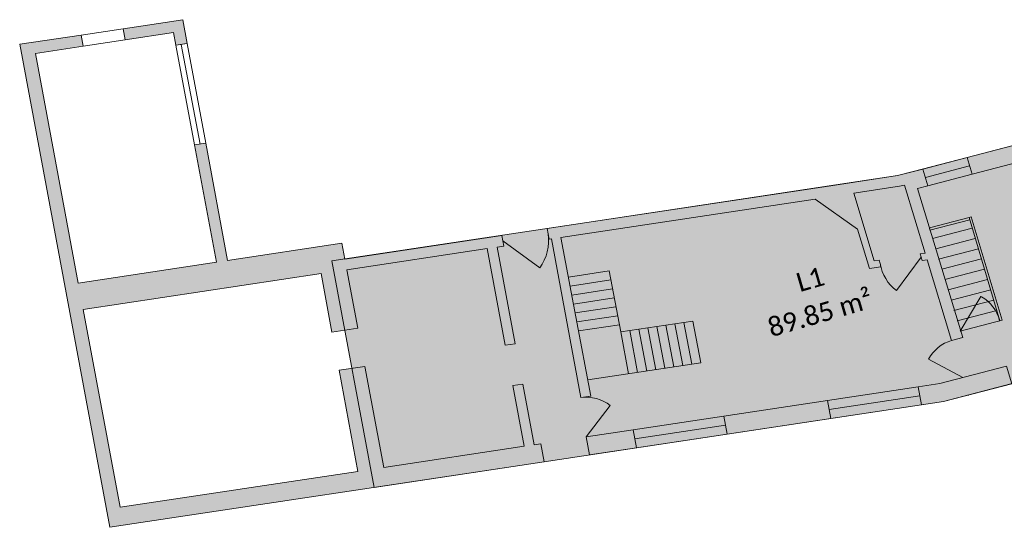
# Model space of a CAD drawing. Header units: centimetres. Extents: x 11703646 to 11712539, y 12092162 to 12100828.
# Tile 2 of 4: x 11703646 to 11705804, y 12097379 to 12098490. Entities that reach past the tile are written whole.
import ezdxf

# ---------------------------------------------------------------- set-up
doc = ezdxf.new("R2010")
doc.units = ezdxf.units.CM
doc.header["$LTSCALE"] = 5
doc.linetypes.add('Lijnpatroon-11', pattern=[1.058074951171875, 0.70538330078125, -0.352691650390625])
doc.layers.add('Bestaand-4 massa', color=7, linetype='Continuous', lineweight=9)
doc.layers.add('Tekst-beschrijving', color=7, linetype='Lijnpatroon-11', lineweight=13)
doc.layers.add('Oppervlakte-netto', color=5, linetype='Continuous', lineweight=5, true_color=0x0000ff)
doc.styles.add('Corbel', font='txt')

msp = doc.modelspace()

# ---------------------------------------------------------------- hatches: boundary and pattern name
at = {"layer": 'Bestaand-4 massa', "linetype": 'Continuous', "lineweight": 0}
for points in [[(11704003.33390862, 12098489.68905655), (11703872.72874945, 12098469.99921491), (11703877.3218961, 12098445.40916546), (11703983.19122967, 12098461.36987042), (11703988.33555391, 12098433.82901503), (11704013.07137951, 12098437.55815171)], [(11705721.89087425, 12098187.94947037), (11705732.98997063, 12098151.38555186), (11705923.46139415, 12098200.88218866), (11705912.36229778, 12098237.44610717)], [(11705639.52529978, 12098034.10828793), (11705640.78285187, 12098029.26901498), (11705728.03070128, 12098051.94157674), (11705726.36268102, 12098056.67418386)], [(11705726.36268102, 12098056.67418386), (11705793.99859856, 12097830.80579061), (11705798.78845662, 12097832.2401057), (11705731.20521659, 12098057.93258378)], [(11705808.41870923, 12097731.23175045), (11705662.65849136, 12097693.35393954), (11705614.94501914, 12097686.16072666), (11705622.37825897, 12097646.82934218), (11705670.69213693, 12097654.11307134), (11705820.04685886, 12097692.92496391)], [(11705423.48695272, 12097616.84478147), (11705416.05371289, 12097656.17616595), (11705188.99407278, 12097621.94498867), (11705196.42731261, 12097582.61360419)], [(11704990.10276654, 12097591.96042795), (11704887.04579967, 12097576.42371125), (11704894.39483431, 12097537.07963212), (11704997.53600636, 12097552.62904347)]]:
    msp.add_hatch(color=7, dxfattribs=at).paths.add_polyline_path(points)
at = {"layer": 'Bestaand-4 massa', "linetype": 'Continuous', "lineweight": 0, "transparency": 33554687}
msp.add_hatch(color=7, dxfattribs=at).paths.add_polyline_path([(11704670.65409438, 12097988.77291271), (11704710.15515555, 12097777.29848738), (11704731.92268208, 12097780.58012766), (11704692.42162091, 12097992.05455299), (11704707.26311626, 12097994.29203499), (11704702.89062547, 12098017.70077263), (11704358.56793313, 12097965.79119011), (11704352.13752782, 12098000.21725935), (11704101.81097276, 12097962.4783962), (11704053.85852175, 12098219.19851253), (11704029.12269615, 12098215.46937586), (11704077.07514716, 12097958.74925953), (11703774.30864182, 12097913.10462663), (11703680.42472433, 12098415.72523752), (11703785.30462487, 12098431.53677703), (11703780.71147823, 12098456.12682648), (11703646.14858697, 12098435.84032297), (11703843.61696285, 12097378.66590616), (11704795.45153191, 12097522.16308542), (11704788.10249728, 12097561.50716455), (11704773.26100191, 12097559.26968254), (11704748.45801001, 12097692.05594961), (11704726.69048348, 12097688.77430934), (11704751.49347539, 12097555.98804227), (11704443.77980493, 12097509.59758203), (11704402.4414851, 12097730.90802715), (11704346.04380273, 12097722.40559553), (11704387.38212257, 12097501.09515041), (11703865.95091893, 12097422.4849493), (11703785.11153792, 12097855.26981975), (11704306.54274156, 12097933.88002085), (11704330.42710413, 12097806.01176368), (11704386.82478649, 12097814.5141953), (11704362.94042392, 12097942.38245247)])
at = {"layer": 'Bestaand-4 massa', "linetype": 'Continuous', "lineweight": 0}
h = msp.add_hatch(color=7, dxfattribs=at)
edge = h.paths.add_edge_path()
edge.add_line((11704897.74327797, 12097666.01956644), (11704832.14493654, 12098013.11903448))
edge.add_line((11704832.14493654, 12098013.11903448), (11705388.85400189, 12098097.04767412))
edge.add_line((11705388.85400189, 12098097.04767412), (11705481.90796112, 12098031.23871827))
edge.add_line((11705481.90796112, 12098031.23871827), (11705508.04987218, 12097945.11903128))
edge.add_line((11705508.04987218, 12097945.11903128), (11705533.08277209, 12097948.89295445))
edge.add_arc((11705621.59767203, 12097969.82208217), 90.9555710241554, 188.5732650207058, 193.3031216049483, ccw=False)
edge.add_line((11705531.65843414, 12097956.26297499), (11705529.4568115, 12097963.51581326))
edge.add_line((11705529.4568115, 12097963.51581326), (11705518.6364999, 12097961.884559))
edge.add_line((11705518.6364999, 12097961.884559), (11705473.72339805, 12098109.84245943))
edge.add_line((11705473.72339805, 12098109.84245943), (11705574.28839009, 12098125.00348967))
edge.add_line((11705574.28839009, 12098125.00348967), (11705584.96512748, 12098127.77798772))
edge.add_line((11705584.96512748, 12098127.77798772), (11705630.21636112, 12097978.70617471))
edge.add_line((11705630.21636112, 12097978.70617471), (11705619.39604952, 12097977.07492046))
edge.add_line((11705619.39604952, 12097977.07492046), (11705623.7992948, 12097962.56924394))
edge.add_line((11705623.7992948, 12097962.56924394), (11705634.61960639, 12097964.2004982))
edge.add_line((11705634.61960639, 12097964.2004982), (11705688.16495547, 12097787.80525716))
edge.add_line((11705688.16495547, 12097787.80525716), (11705712.38115133, 12097794.09817097))
edge.add_line((11705712.38115133, 12097794.09817097), (11705613.3619631, 12098120.29855765))
edge.add_line((11705613.3619631, 12098120.29855765), (11705636.12518721, 12098126.21389663))
edge.add_line((11705636.12518721, 12098126.21389663), (11705625.02609083, 12098162.77781514))
edge.add_line((11705625.02609083, 12098162.77781514), (11705569.50857301, 12098148.3508194))
edge.add_line((11705569.50857301, 12098148.3508194), (11704801.83392787, 12098032.61731933))
edge.add_line((11704801.83392787, 12098032.61731933), (11704806.20641866, 12098009.20858169))
edge.add_line((11704806.20641866, 12098009.20858169), (11704811.15358378, 12098009.95440903))
edge.add_line((11704811.15358378, 12098009.95440903), (11704876.00881445, 12097662.74291069))
edge.add_line((11704876.00881445, 12097662.74291069), (11704897.74327797, 12097666.01956644))
at = {"layer": 'Oppervlakte-netto', "linetype": 'Continuous', "lineweight": 0, "true_color": 0xbc9b6a, "transparency": 33554585}
msp.add_hatch(color=33, dxfattribs=at).paths.add_polyline_path([(11705569.50857301, 12098148.3508194), (11705433.04643153, 12098127.77798772), (11704330.36909195, 12097961.5399743), (11704422.92999838, 12097466.00228709), (11705670.69213693, 12097654.11307134), (11706202.44532344, 12097793.06928474), (11706055.91467522, 12098275.7873817), (11706032.92306698, 12098268.77549241), (11705721.89087425, 12098187.94947037), (11705722.00072429, 12098188.24925108), (11705603.75927154, 12098157.25133767)])

# ---------------------------------------------------------------- linework, layer by layer
at = {"layer": 'Bestaand-4 massa'}
for p, q in [((11703780.71147823, 12098456.12682648), (11703872.72874945, 12098469.99921491)), ((11704003.33390862, 12098489.68905655), (11703872.72874945, 12098469.99921491)), ((11703877.3218961, 12098445.40916546), (11703872.72874945, 12098469.99921491)), ((11703780.71147823, 12098456.12682648), (11703646.14858697, 12098435.84032297)), ((11703785.30462487, 12098431.53677703), (11703780.71147823, 12098456.12682648)), ((11703983.19122967, 12098461.36987042), (11703877.3218961, 12098445.40916546)), ((11703843.61696285, 12097378.66590616), (11703646.14858697, 12098435.84032297)), ((11703785.30462487, 12098431.53677703), (11703877.3218961, 12098445.40916546)), ((11704012.10112616, 12098437.41187774), (11703988.33555391, 12098433.82901503)), ((11703988.33555391, 12098433.82901503), (11704029.12269615, 12098215.46937586)), ((11704000.21834004, 12098435.62044639), (11704041.49060895, 12098217.33394419)), ((11704013.07137951, 12098437.55815171), (11704053.85852175, 12098219.19851253)), ((11704053.85852175, 12098219.19851253), (11704029.12269615, 12098215.46937586)), ((11705625.02609083, 12098162.77781514), (11705721.89087425, 12098187.94947037)), ((11705630.57563902, 12098144.49585588), (11705727.44042244, 12098169.66751111)), ((11705636.12518721, 12098126.21389663), (11705732.98997063, 12098151.38555186)), ((11705518.6364999, 12097961.884559), (11705473.72339805, 12098109.84245943)), ((11705646.53675403, 12098011.01034976), (11705733.28616589, 12098033.55338563)), ((11704897.74327797, 12097666.01956644), (11704832.14493654, 12098013.11903448)), ((11705653.36829194, 12097988.50511267), (11705740.03199174, 12098011.02587507)), ((11704670.65409438, 12097988.77291271), (11704362.94042392, 12097942.38245247)), ((11704710.15515555, 12097777.29848738), (11704670.65409438, 12097988.77291271)), ((11704731.92268208, 12097780.58012766), (11704692.42162091, 12097992.05455299)), ((11705659.61217741, 12097965.84716595), (11705746.7778176, 12097988.49836451)), ((11705634.6196064, 12097964.2004982), (11705623.7992948, 12097962.56924394)), ((11705667.03136776, 12097943.49463848), (11705753.52364345, 12097965.97085395)), ((11704386.82478649, 12097814.5141953), (11704362.94042392, 12097942.38245247)), ((11704937.83428241, 12097939.86112834), (11704848.53427428, 12097926.39839049)), ((11704963.1072978, 12097806.1344211), (11704937.83428241, 12097939.86112834)), ((11705523.03974518, 12097947.37888248), (11705533.86005678, 12097949.01013675)), ((11705673.10382911, 12097920.79214483), (11705760.2694693, 12097943.4433434)), ((11704941.55090232, 12097920.19543609), (11704852.2508942, 12097906.73269825)), ((11705680.69444358, 12097898.4841643), (11705767.01529515, 12097920.91583284)), ((11704945.26752223, 12097900.52974385), (11704855.96751411, 12097887.06700601)), ((11705687.52598149, 12097875.9789272), (11705773.761121, 12097898.38832228)), ((11704948.98414214, 12097880.86405161), (11704859.68413402, 12097867.40131377)), ((11705693.34130667, 12097853.20961316), (11705780.50694685, 12097875.86081172)), ((11704952.70076205, 12097861.19835937), (11704863.40075393, 12097847.73562153)), ((11705700.08713252, 12097830.68210261), (11705787.25277271, 12097853.33330116)), ((11704956.41738196, 12097841.53266713), (11704867.11737384, 12097828.06992929)), ((11704960.13400188, 12097821.86697489), (11704870.83399375, 12097808.40423705)), ((11705121.42873561, 12097830.00272814), (11704963.1072978, 12097806.1344211)), ((11705079.34047902, 12097729.60664408), (11705062.05819643, 12097821.052113)), ((11705099.13065875, 12097732.59018246), (11705081.84837616, 12097824.03565138)), ((11705118.92083848, 12097735.57372084), (11705101.63855589, 12097827.01918976)), ((11705138.7110182, 12097738.55725922), (11705121.42873561, 12097830.00272814)), ((11705706.83295837, 12097808.15459205), (11705798.78845662, 12097832.2401057)), ((11704980.38958039, 12097714.68895218), (11704963.1072978, 12097806.1344211)), ((11705000.17976012, 12097717.67249056), (11704982.89747753, 12097809.11795948)), ((11705019.96993985, 12097720.65602894), (11705002.68765726, 12097812.10149786)), ((11705039.76011957, 12097723.63956732), (11705022.47783698, 12097815.08503624)), ((11705059.5502993, 12097726.6231057), (11705042.26801671, 12097818.06857462)), ((11704731.92268208, 12097780.58012766), (11704710.15515555, 12097777.29848738)), ((11704731.92268208, 12097780.58012766), (11704710.15515555, 12097777.29848738)), ((11705712.38115133, 12097794.09817097), (11705688.16495547, 12097787.80525716)), ((11705138.7110182, 12097738.55725922), (11704891.08957227, 12097701.22621434)), ((11704748.45801001, 12097692.05594961), (11704726.69048348, 12097688.77430934)), ((11705416.05371289, 12097656.17616595), (11705614.94501914, 12097686.16072666)), ((11705622.37825897, 12097646.82934218), (11705614.94501914, 12097686.16072666)), ((11704897.74327797, 12097666.01956644), (11704876.00881445, 12097662.74291069)), ((11705423.48695272, 12097616.84478147), (11705416.05371289, 12097656.17616595)), ((11705419.77033281, 12097636.51047371), (11705618.66163905, 12097666.49503442)), ((11705724.79698366, 12097667.12782107), (11705724.50292308, 12097668.09654922)), ((11705423.48695272, 12097616.84478147), (11705622.37825897, 12097646.82934218)), ((11704990.10276654, 12097591.96042795), (11705188.99407278, 12097621.94498867)), ((11705196.42731261, 12097582.61360419), (11705188.99407278, 12097621.94498867)), ((11704997.53600636, 12097552.62904347), (11704990.10276654, 12097591.96042795)), ((11704993.81938645, 12097572.29473571), (11705192.7106927, 12097602.27929643)), ((11704894.39483431, 12097537.07963212), (11704887.04579967, 12097576.42371125)), ((11704997.53600636, 12097552.62904347), (11705196.42731261, 12097582.61360419))]:
    msp.add_line(p, q, dxfattribs=at)
at = {"layer": 'Bestaand-4 massa', "linetype": 'Continuous', "lineweight": 9, "flags": 128}
for points in [[(11704003.33390862, 12098489.68905655), (11703872.72874945, 12098469.99921491), (11703877.3218961, 12098445.40916546), (11703983.19122967, 12098461.36987042), (11703988.33555391, 12098433.82901503), (11704013.07137951, 12098437.55815171)], [(11704670.65409438, 12097988.77291271), (11704710.15515555, 12097777.29848738), (11704731.92268208, 12097780.58012766), (11704692.42162091, 12097992.05455299), (11704707.26311626, 12097994.29203499), (11704702.89062547, 12098017.70077263), (11704358.56793313, 12097965.79119011), (11704352.13752782, 12098000.21725935), (11704101.81097276, 12097962.4783962), (11704053.85852175, 12098219.19851253), (11704029.12269615, 12098215.46937586), (11704077.07514716, 12097958.74925953), (11703774.30864182, 12097913.10462663), (11703680.42472433, 12098415.72523752), (11703785.30462487, 12098431.53677703), (11703780.71147823, 12098456.12682648), (11703646.14858697, 12098435.84032297), (11703843.61696285, 12097378.66590616), (11704795.45153191, 12097522.16308542), (11704788.10249728, 12097561.50716455), (11704773.26100191, 12097559.26968254), (11704748.45801001, 12097692.05594961), (11704726.69048348, 12097688.77430934), (11704751.49347539, 12097555.98804227), (11704443.77980493, 12097509.59758203), (11704402.4414851, 12097730.90802715), (11704346.04380273, 12097722.40559553), (11704387.38212257, 12097501.09515041), (11703865.95091893, 12097422.4849493), (11703785.11153792, 12097855.26981975), (11704306.54274156, 12097933.88002085), (11704330.42710413, 12097806.01176368), (11704386.82478649, 12097814.5141953), (11704362.94042392, 12097942.38245247)], [(11705721.89087425, 12098187.94947037), (11705732.98997063, 12098151.38555186), (11705923.46139415, 12098200.88218866), (11705912.36229778, 12098237.44610717)], [(11705808.41870923, 12097731.23175045), (11705662.65849136, 12097693.35393954), (11705614.94501914, 12097686.16072666), (11705622.37825897, 12097646.82934218), (11705670.69213693, 12097654.11307134), (11705820.04685886, 12097692.92496391)], [(11705423.48695272, 12097616.84478147), (11705416.05371289, 12097656.17616595), (11705188.99407278, 12097621.94498867), (11705196.42731261, 12097582.61360419)], [(11704990.10276654, 12097591.96042795), (11704887.04579967, 12097576.42371125), (11704894.39483431, 12097537.07963212), (11704997.53600636, 12097552.62904347)]]:
    msp.add_lwpolyline(points, close=True, dxfattribs=at)
msp.add_lwpolyline([(11704897.74327797, 12097666.01956644), (11704832.14493654, 12098013.11903448), (11705388.85400189, 12098097.04767412), (11705481.90796112, 12098031.23871827), (11705508.04987218, 12097945.11903128), (11705533.08277209, 12097948.89295444, -0.02064082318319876), (11705531.65843414, 12097956.26297499), (11705529.4568115, 12097963.51581326), (11705518.6364999, 12097961.884559), (11705473.72339805, 12098109.84245943), (11705574.28839009, 12098125.00348967), (11705584.96512748, 12098127.77798772), (11705630.21636112, 12097978.70617471), (11705619.39604952, 12097977.07492046), (11705623.7992948, 12097962.56924394), (11705634.61960639, 12097964.2004982), (11705688.16495547, 12097787.80525716), (11705712.38115133, 12097794.09817097), (11705613.3619631, 12098120.29855765), (11705636.12518721, 12098126.21389663), (11705625.02609083, 12098162.77781514), (11705569.50857301, 12098148.3508194), (11704801.83392787, 12098032.61731933), (11704806.20641866, 12098009.20858169), (11704811.15358378, 12098009.95440903), (11704876.00881445, 12097662.74291069)], format="xyb", close=True, dxfattribs=at)
at = {"layer": 'Bestaand-4 massa', "flags": 128}
for points in [[(11705639.52529978, 12098034.10828793), (11705640.78285187, 12098029.26901498), (11705728.03070128, 12098051.94157674), (11705726.36268102, 12098056.67418386)], [(11705726.36268102, 12098056.67418386), (11705793.99859856, 12097830.80579061), (11705798.78845662, 12097832.2401057), (11705731.20521659, 12098057.93258378)]]:
    msp.add_lwpolyline(points, close=True, dxfattribs=at)
for points in [[(11704705.07687087, 12098005.99640381), (11704785.58794227, 12097946.58051505, 0.1989123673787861), (11704804.02017327, 12098020.91295051)], [(11705621.59767216, 12097969.8220822), (11705567.58876371, 12097896.63770046, -0.1989123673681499), (11705531.65843414, 12097956.262975)], [(11705706.83295837, 12097808.15459205), (11705752.24663654, 12097884.06633688), (11705753.59597184, 12097883.28790935, -0.1998069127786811), (11705793.32506692, 12097831.36365892), (11705793.60704622, 12097830.29808973)], [(11705712.87477344, 12097706.40333577), (11705637.84244297, 12097746.49070654, -0.1989123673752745), (11705688.16495547, 12097787.80525716)], [(11704887.04579967, 12097576.42371125), (11704940.27836385, 12097645.26492962, 0.1989123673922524), (11704876.00881445, 12097662.74291069)]]:
    msp.add_lwpolyline(points, format="xyb", dxfattribs=at)
at = {"layer": 'Oppervlakte-netto', "flags": 128}
msp.add_lwpolyline([(11705569.50857301, 12098148.3508194), (11705433.04643153, 12098127.77798772), (11704330.36909195, 12097961.5399743), (11704422.92999838, 12097466.00228709), (11705670.69213693, 12097654.11307134), (11706202.44532344, 12097793.06928474), (11706055.91467522, 12098275.7873817), (11706032.92306698, 12098268.77549241), (11705721.89087425, 12098187.94947037), (11705722.00072429, 12098188.24925108), (11705603.75927154, 12098157.25133767)], close=True, dxfattribs=at)

# ---------------------------------------------------------------- texts
at = {"layer": 'Tekst-beschrijving', "color": 16, "true_color": 0x800000, "insert": (11705372.61463386, 12097941.39162138), "char_height": 41.423828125, "attachment_point": 2, "rotation": 16.281229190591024, "line_spacing_factor": 1.117379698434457, "style": 'Corbel'}
msp.add_mtext('L1\\P89.85 m²{\\H0.2778x; }{\\fArialUnicodeMS|b0|i0|c0|p0;\\H0.3044x;\\P}{\\fArial|b0|i0|c0|p0;\\H0.5479x; }', dxfattribs=at)

doc.saveas('drawing.dxf')
